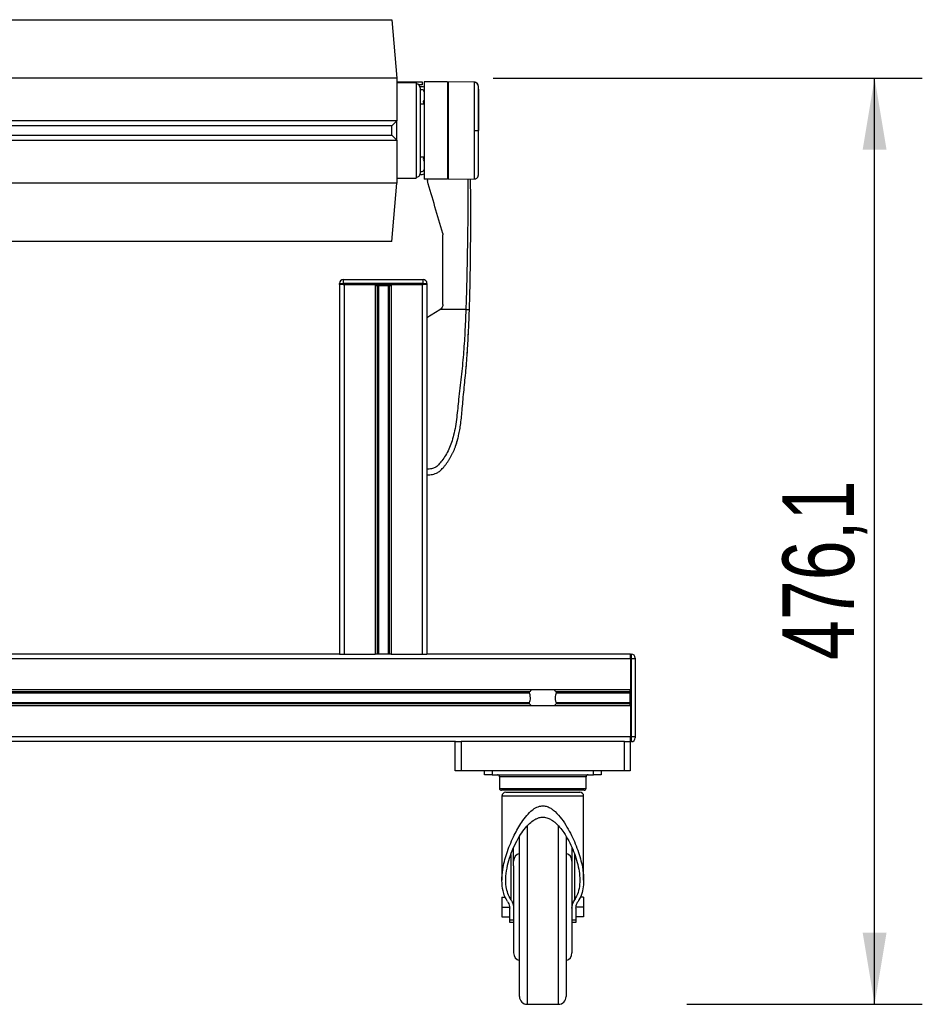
# Model space of a CAD drawing. Header units: millimetres. Extents: x 0 to 420, y 0 to 297.
# Tile 43 of 44: x 316 to 354, y 196 to 238. Entities that reach past the tile are written whole.
import ezdxf

# ---------------------------------------------------------------- set-up
doc = ezdxf.new("R2010")
doc.units = ezdxf.units.MM
doc.layers.add('QUOTE', color=174, linetype='Continuous')
doc.styles.add('SLDTEXTSTYLE3', font='TXT', dxfattribs={"width": 0.75})
doc.dimstyles.new('SLDDIMSTYLE0', dxfattribs={"dimtxt": 3, "dimasz": 3, "dimexe": 0, "dimexo": 0.0625, "dimgap": 0.75, "dimtad": 1, "dimlfac": 12.24566, "dimrnd": 1e-09, "dimzin": 12, "dimdsep": 46, "dimtxsty": 'SLDTEXTSTYLE3', "dimsah": 1, "dimcen": 0.09, "dimadec": 0, "dimazin": 3, "dimtfac": 1, "dimtdec": 3, "dimtofl": 0, "dimtmove": 0, "dimatfit": 3, "dimfxl": 0, "dimfrac": 2, "dimtolj": 1, "dimtzin": 12, "dimarcsym": 0})

# ---------------------------------------------------------------- blocks, each defined once
blk = doc.blocks.new('_D_1')
at = {"layer": 'QUOTE'}
for p, q in [((335.886, 235.215), (353.892, 235.215)), ((351.892, 196.336), (351.892, 235.215)), ((344.007, 196.336), (353.892, 196.336))]:
    blk.add_line(p, q, dxfattribs=at)
for points in [[(351.892, 235.215), (351.392, 232.215), (352.392, 232.215)], [(351.892, 196.336), (352.392, 199.336), (351.392, 199.336)]]:
    blk.add_solid(points, dxfattribs=at)
at = {"layer": 'QUOTE', "insert": (348.025, 210.788), "char_height": 3, "attachment_point": 1, "rotation": 90, "style": 'SLDTEXTSTYLE3'}
blk.add_mtext('476,1', dxfattribs=at)

msp = doc.modelspace()

# ---------------------------------------------------------------- linework, layer by layer
at = {"color": 7, "linetype": 'Continuous', "lineweight": 25}
for p, q in [((291.22824, 237.66446), (331.63037, 237.66446)), ((331.63037, 237.66446), (331.8447, 235.21462)), ((331.8447, 235.21462), (291.01391, 235.21462)), ((331.8447, 235.21462), (331.8447, 233.41806)), ((331.8447, 235.05129), (332.49799, 235.05129)), ((332.66132, 235.01046), (331.8447, 235.0136)), ((332.49799, 235.05129), (332.9063, 235.05129)), ((332.49799, 235.01109), (332.49799, 235.05129)), ((332.66132, 235.01046), (332.66132, 231.00905)), ((332.9063, 234.9288), (332.76934, 234.9288)), ((332.9063, 234.84714), (332.81945, 234.84714)), ((332.82464, 234.80631), (332.82464, 233.00975)), ((332.9063, 235.05129), (332.9063, 234.9288)), ((333.9679, 235.05129), (332.98796, 235.05129)), ((332.98796, 235.05129), (332.98796, 230.96821)), ((333.9679, 235.05129), (333.9679, 230.96821)), ((334.00873, 235.01118), (333.9679, 235.01046)), ((335.10236, 235.04139), (334.00873, 235.05094)), ((334.00873, 230.96857), (334.00873, 235.05094)), ((332.9063, 234.72465), (332.82464, 234.72465)), ((332.98796, 234.11219), (332.82464, 234.11219)), ((331.8447, 233.41806), (291.01391, 233.41806)), ((331.63037, 233.20373), (291.22824, 233.20373)), ((331.63037, 233.20373), (331.8447, 233.41806)), ((331.63037, 232.81578), (331.63037, 233.20373)), ((331.8447, 232.60145), (331.8447, 233.41806)), ((291.22824, 232.81578), (331.63037, 232.81578)), ((331.63037, 232.81578), (331.8447, 232.60145)), ((332.82464, 233.00975), (332.82464, 231.2132)), ((335.26325, 233.00975), (335.27449, 233.00975)), ((291.01391, 232.60145), (331.8447, 232.60145)), ((331.8447, 232.60145), (331.8447, 230.80489)), ((332.82464, 231.90732), (332.98796, 231.90732)), ((332.81945, 231.17237), (332.9063, 231.17237)), ((332.82464, 231.29486), (332.9063, 231.29486)), ((331.8447, 230.80489), (291.01391, 230.80489)), ((331.63037, 228.35504), (331.8447, 230.80489)), ((331.8447, 231.0059), (332.66132, 231.00905)), ((333.9679, 230.96821), (332.98796, 230.96821)), ((333.1187, 230.96821), (333.12661, 230.9125)), ((333.9679, 231.00905), (334.00873, 231.00833)), ((334.00873, 230.96857), (335.10235, 230.97811)), ((335.10235, 230.97811), (335.10236, 230.97811)), ((333.76915, 228.69681), (333.77885, 228.62858)), ((331.63037, 228.35504), (291.22824, 228.35504)), ((329.43568, 226.55032), (329.43568, 226.59115)), ((329.43568, 226.59115), (329.59901, 226.59115)), ((329.43568, 226.55032), (329.43568, 211.03462)), ((329.59901, 226.55032), (329.43568, 226.55032)), ((329.59901, 226.75448), (332.94713, 226.75448)), ((329.59901, 226.75448), (329.59901, 226.59115)), ((329.59901, 226.59115), (329.59901, 226.55032)), ((332.94713, 226.59115), (329.59901, 226.59115)), ((329.59901, 226.55032), (332.94713, 226.55032)), ((329.63984, 226.55032), (329.63984, 211.03462)), ((329.63984, 226.55032), (330.93417, 226.55032)), ((330.93417, 226.55032), (330.93417, 211.03462)), ((331.0227, 226.50949), (331.0227, 211.03462)), ((331.06958, 226.50949), (331.06958, 211.03462)), ((331.13869, 226.50949), (331.16429, 226.50949)), ((331.17065, 226.50949), (331.17065, 226.55032)), ((331.32091, 226.50949), (331.32091, 226.55032)), ((331.32727, 226.50949), (331.33731, 226.50949)), ((331.47656, 226.50949), (331.47656, 211.03462)), ((331.52344, 226.50949), (331.52344, 211.03462)), ((331.61196, 226.55032), (331.61196, 211.03462)), ((331.61196, 226.55032), (332.9063, 226.55032)), ((332.9063, 226.55032), (332.9063, 211.03462)), ((332.94713, 226.59115), (332.94713, 226.75448)), ((332.94713, 226.55032), (332.94713, 226.59115)), ((332.94713, 226.59115), (333.11045, 226.59115)), ((333.11045, 226.55032), (332.94713, 226.55032)), ((333.11045, 226.59115), (333.11045, 226.55032)), ((333.11045, 226.55032), (333.11045, 211.03462)), ((333.11045, 225.17024), (333.65356, 225.49689)), ((333.65356, 225.49689), (333.66013, 225.50084)), ((334.74184, 225.49689), (333.65356, 225.49689)), ((333.11045, 225.17024), (333.11045, 218.80064)), ((334.84366, 224.38328), (334.85282, 224.56296)), ((334.79611, 223.58975), (334.80455, 223.71935)), ((334.8199, 223.96066), (334.82235, 223.99193)), ((334.31803, 219.79295), (334.41485, 220.11705)), ((341.64409, 210.83047), (281.21452, 210.83047)), ((329.43568, 211.03462), (293.42292, 211.03462)), ((329.43568, 211.03462), (329.63984, 211.03462)), ((329.63984, 211.03462), (330.93417, 211.03462)), ((331.61196, 211.03462), (330.93417, 211.03462)), ((331.61196, 211.03462), (332.9063, 211.03462)), ((332.9063, 211.03462), (333.11045, 211.03462)), ((341.64409, 211.03462), (333.11045, 211.03462)), ((341.64409, 211.03462), (341.64409, 210.83047)), ((341.64409, 211.03462), (341.68492, 211.03462)), ((341.64409, 210.83047), (341.64409, 211.03462)), ((341.64409, 210.83047), (341.64409, 209.53613)), ((341.64409, 210.83047), (341.64409, 207.564)), ((341.68492, 210.83047), (341.64409, 210.83047)), ((341.68492, 210.83047), (341.68492, 211.03462)), ((341.68492, 207.564), (341.68492, 210.83047)), ((341.84824, 210.83047), (341.68492, 210.83047)), ((341.84824, 210.8713), (341.84824, 210.83047)), ((341.84824, 210.83047), (341.84824, 207.564)), ((341.64409, 209.53613), (281.21452, 209.53613)), ((337.4181, 209.44761), (285.4405, 209.44761)), ((337.41224, 209.40073), (285.44637, 209.40073)), ((341.63184, 209.44761), (338.52054, 209.44761)), ((341.63184, 209.40073), (338.5264, 209.40073)), ((341.64409, 209.52592), (341.63184, 209.52592)), ((341.63184, 209.51998), (341.64409, 209.51998)), ((341.63184, 209.20958), (341.64409, 209.20958)), ((341.63184, 209.16456), (341.63184, 209.19529)), ((341.64409, 208.85834), (281.21452, 208.85834)), ((337.4181, 208.94686), (285.4405, 208.94686)), ((337.41224, 208.99374), (285.44637, 208.99374)), ((341.63184, 208.94686), (338.52054, 208.94686)), ((341.63184, 208.99374), (338.5264, 208.99374)), ((341.64409, 208.85834), (341.64409, 207.564)), ((341.64409, 207.564), (281.21452, 207.564)), ((341.64409, 207.564), (341.64409, 207.35985)), ((341.64409, 207.564), (341.68492, 207.564)), ((341.64409, 207.35985), (341.64409, 207.564)), ((341.84824, 207.564), (341.68492, 207.564)), ((341.68492, 207.35985), (341.68492, 207.564)), ((341.84824, 207.564), (341.84824, 207.52317)), ((334.30206, 207.35985), (288.55655, 207.35985)), ((334.29863, 206.13493), (334.29863, 207.35985)), ((334.30206, 207.35985), (334.54362, 207.35985)), ((334.54362, 207.35985), (334.54362, 206.13493)), ((341.39502, 207.35985), (334.54362, 207.35985)), ((341.39502, 206.13493), (341.39502, 207.35985)), ((341.39502, 207.35985), (341.63658, 207.35985)), ((341.64409, 207.35985), (341.63658, 207.35985)), ((341.64001, 207.35985), (341.64001, 206.13493)), ((341.68492, 207.35985), (341.64409, 207.35985)), ((334.54362, 206.13493), (334.29863, 206.13493)), ((341.39502, 206.13493), (334.54362, 206.13493)), ((335.51947, 205.9716), (335.51947, 206.13493)), ((335.84612, 205.9716), (335.51947, 205.9716)), ((335.84612, 206.13493), (335.84612, 205.9716)), ((335.84612, 205.9716), (340.09252, 205.9716)), ((336.15235, 205.88994), (336.15235, 205.39997)), ((339.78629, 205.88994), (336.15235, 205.88994)), ((339.78629, 205.39997), (339.78629, 205.88994)), ((340.09252, 205.9716), (340.09252, 206.13493)), ((340.41917, 205.9716), (340.09252, 205.9716)), ((340.41917, 206.13493), (340.41917, 205.9716)), ((341.64001, 206.13493), (341.39502, 206.13493)), ((336.15235, 205.39997), (339.78629, 205.39997)), ((339.70463, 205.31831), (336.23401, 205.31831)), ((336.25443, 205.07333), (336.25443, 201.54716)), ((339.68421, 205.07333), (336.25443, 205.07333)), ((336.41775, 205.23665), (339.52089, 205.23665)), ((339.68421, 201.54756), (339.68421, 205.07333)), ((337.31603, 203.82488), (337.31603, 196.33554)), ((338.62261, 196.33554), (338.62261, 203.83411)), ((336.98938, 196.66218), (336.98938, 203.39137)), ((338.94926, 203.3818), (338.94926, 196.66218)), ((336.63176, 202.62635), (336.63176, 200.72761)), ((336.7444, 202.15492), (336.7444, 202.90442)), ((339.19424, 202.90644), (339.19424, 202.15492)), ((339.30688, 200.72761), (339.30688, 202.61965)), ((336.7444, 202.15492), (336.7444, 200.41861)), ((339.19424, 202.15492), (339.19424, 200.41861)), ((339.68421, 201.54716), (339.68421, 201.54756)), ((336.25443, 200.82692), (336.39852, 200.82692)), ((336.25443, 200.82692), (336.25443, 200.41861)), ((339.68421, 200.82692), (339.53358, 200.82692)), ((339.68421, 200.82692), (339.68421, 200.41861)), ((336.25443, 200.41861), (336.58107, 200.41861)), ((336.25443, 200.41861), (336.25443, 200.01031)), ((336.58107, 199.87516), (336.58107, 200.3706)), ((336.7444, 200.41861), (336.7444, 198.4892)), ((339.19424, 200.41861), (339.19424, 198.4892)), ((339.68421, 200.41861), (339.35757, 200.41861)), ((339.35757, 200.3706), (339.35757, 199.87516)), ((339.68421, 200.41861), (339.68421, 200.01031)), ((336.25443, 200.01031), (336.58107, 200.01031)), ((336.58107, 199.87516), (336.7444, 199.87516)), ((336.58107, 199.76532), (336.58107, 199.87516)), ((336.7444, 199.76532), (336.58107, 199.76532)), ((339.19424, 199.87516), (339.35757, 199.87516)), ((339.35757, 199.76532), (339.19424, 199.76532)), ((339.68421, 200.01031), (339.35757, 200.01031)), ((339.35757, 199.87516), (339.35757, 199.76532)), ((337.31603, 196.33554), (338.62261, 196.33554))]:
    msp.add_line(p, q, dxfattribs=at)
at = {"color": 7, "linetype": 'Continuous', "lineweight": 25, "flags": 128}
for points in [[(335.10227, 233.0097), (335.13181, 233.00971), (335.16032, 233.00972), (335.18687, 233.00973), (335.21058, 233.00974), (335.23066, 233.00974), (335.24646, 233.00975), (335.25744, 233.00975), (335.26325, 233.00975)], [(334.84443, 224.38331), (334.84443, 224.38331), (334.84444, 224.38329)], [(334.84444, 224.38328), (334.84443, 224.38329), (334.84443, 224.38329)]]:
    msp.add_lwpolyline(points, dxfattribs=at)
at = {"color": 7, "linetype": 'Continuous', "lineweight": 25}
for centre, radius, start, end in [((332.66132, 234.80631), 0.16332, 0, 90), ((332.9063, 234.64299), 0.20415, 66.421822, 90), ((335.10114, 234.86999), 0.16311, 6.179486, 89.585698), ((332.9063, 234.64299), 0.08166, 0, 90), ((333.04921, 234.21018), 0.10208, 126.869898, 233.130102), ((333.04921, 231.80933), 0.10208, 126.869898, 233.130102), ((332.66132, 231.2132), 0.16332, 270, 0), ((332.9063, 231.37652), 0.08166, 270, 0), ((332.9063, 231.37652), 0.20415, 270, 293.578178), ((329.59901, 226.59115), 0.16332, 90, 180), ((332.94713, 226.59115), 0.16332, 0, 90), ((341.68492, 210.8713), 0.16332, 0, 90), ((337.96932, 209.02575), 0.69412, 132.667925, 142.572122), ((337.96932, 209.02575), 0.69412, 37.427878, 47.332075), ((337.96932, 209.36872), 0.69412, 217.427878, 227.332075), ((337.96932, 209.36872), 0.69412, 312.667925, 322.572122), ((341.68492, 207.52317), 0.16332, 270, 0), ((336.07069, 205.88994), 0.08166, 0, 90), ((339.86795, 205.88994), 0.08166, 90, 180), ((336.23401, 205.39997), 0.08166, 180, 270), ((336.41775, 205.07333), 0.16332, 90, 180), ((339.52089, 205.07333), 0.16332, 0, 90), ((339.70463, 205.39997), 0.08166, 270, 0), ((337.07104, 202.34803), 0.32665, 104.477512, 180), ((338.8676, 202.34803), 0.32665, 0, 75.522488), ((337.07104, 198.4892), 0.32665, 180, 255.522488), ((338.8676, 198.4892), 0.32665, 284.477512, 0), ((337.31603, 196.66218), 0.32665, 180, 270), ((338.62261, 196.66218), 0.32665, 270, 0)]:
    msp.add_arc(centre, radius, start, end, dxfattribs=at)
for points, knots in [([(335.10227, 233.0097), (335.10229, 233.1223), (335.10233, 233.35075), (335.10234, 233.6823), (335.10225, 233.9977), (335.1023, 234.28233), (335.10233, 234.53332), (335.10221, 234.73877), (335.10235, 234.89761), (335.1023, 234.99549), (335.10228, 235.0409), (335.1023, 235.03671), (335.1023, 235.03538)], [0, 0, 0, 0, 0.1058464, 0.21476226, 0.32060969, 0.42952668, 0.53537443, 0.64429166, 0.75014055, 0.85905906, 0.95517315, 1, 1, 1, 1]), ([(335.26372, 234.88984), (335.26362, 234.89126), (335.26317, 234.89788), (335.25934, 234.92253), (335.24387, 234.96385), (335.20526, 235.00801), (335.15494, 235.0366), (335.11908, 235.03874), (335.10287, 235.03971)], [0, 0, 0, 0, 0.01847736, 0.08582144, 0.30546512, 0.55831355, 0.80021053, 1, 1, 1, 1]), ([(335.27449, 234.75369), (335.27308, 234.77761), (335.27026, 234.82552), (335.26549, 234.87328), (335.26309, 234.89719)], [0, 0, 0, 0, 0.49937363, 1, 1, 1, 1]), ([(335.26329, 234.8898), (335.26328, 234.89106), (335.26326, 234.89503), (335.26329, 234.85352), (335.26328, 234.76215), (335.26321, 234.61626), (335.26329, 234.42454), (335.26329, 234.19331), (335.26326, 233.92786), (335.26334, 233.63686), (335.26324, 233.32773), (335.26325, 233.11575), (335.26325, 233.00975)], [0, 0, 0, 0, 0.04519697, 0.14229069, 0.24951199, 0.35673221, 0.46395128, 0.57117195, 0.6783794, 0.78558802, 0.8927954, 1, 1, 1, 1]), ([(335.27449, 234.74429), (335.27449, 234.74584), (335.27449, 234.75025), (335.27449, 234.67602), (335.27449, 234.52712), (335.27449, 234.31187), (335.27449, 234.03896), (335.27449, 233.7222), (335.27449, 233.37405), (335.27449, 233.13109), (335.27449, 233.00975)], [0, 0, 0, 0, 0.07182898, 0.20468157, 0.3367394, 0.46949014, 0.60201668, 0.73437542, 0.8673414, 1, 1, 1, 1]), ([(335.1023, 230.98382), (335.1023, 230.98253), (335.10228, 230.97824), (335.10229, 231.02278), (335.10235, 231.1206), (335.10221, 231.27729), (335.10233, 231.48396), (335.1023, 231.7321), (335.10225, 232.01887), (335.10234, 232.33105), (335.10233, 232.66541), (335.10229, 232.89385), (335.10227, 233.0097)], [0, 0, 0, 0, 0.04254763, 0.14094275, 0.24679549, 0.35571793, 0.46156949, 0.57049069, 0.67634193, 0.78526289, 0.8910974, 1, 1, 1, 1]), ([(335.26325, 233.00975), (335.26325, 232.90376), (335.26324, 232.69177), (335.26334, 232.38265), (335.26326, 232.09165), (335.26329, 231.8262), (335.26329, 231.59497), (335.26321, 231.40325), (335.26328, 231.25735), (335.26329, 231.16604), (335.26326, 231.12465), (335.26328, 231.12848), (335.26329, 231.12966)], [0, 0, 0, 0, 0.10740972, 0.21482222, 0.32223596, 0.42964854, 0.53707435, 0.64449857, 0.75192392, 0.85935037, 0.95662987, 1, 1, 1, 1]), ([(335.27449, 231.27522), (335.27449, 231.27367), (335.27449, 231.26926), (335.27449, 231.34349), (335.27449, 231.49239), (335.27449, 231.70764), (335.27449, 231.98054), (335.27449, 232.29731), (335.27449, 232.64545), (335.27449, 232.88841), (335.27449, 233.00975)], [0, 0, 0, 0, 0.07180829, 0.20466384, 0.33672462, 0.46947832, 0.6020078, 0.7343695, 0.86733844, 1, 1, 1, 1]), ([(335.10308, 230.97926), (335.12189, 230.98095), (335.15695, 230.98409), (335.19962, 231.00909), (335.22896, 231.03787), (335.24726, 231.06688), (335.25738, 231.09278), (335.26218, 231.11342), (335.26331, 231.12505), (335.26375, 231.12965)], [0, 0, 0, 0, 0.23161094, 0.43175805, 0.59816768, 0.7386349, 0.85377264, 0.94214638, 1, 1, 1, 1]), ([(335.26309, 231.12231), (335.26549, 231.14622), (335.27026, 231.19399), (335.27308, 231.24189), (335.27449, 231.26582)], [0, 0, 0, 0, 0.50056851, 1, 1, 1, 1]), ([(333.76915, 228.69681), (333.66136, 229.0685), (333.44561, 229.81248), (333.233, 230.54563), (333.12661, 230.9125)], [0, 0, 0, 0, 0.499596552, 1, 1, 1, 1]), ([(334.82491, 230.97569), (334.82643, 230.89256), (334.8342, 230.46752), (334.82482, 229.70004), (334.81337, 228.66204), (334.79603, 227.61389), (334.77441, 226.55734), (334.75269, 225.8503), (334.74184, 225.49689)], [0, 0, 0, 0, 0.04641278, 0.23730468, 0.42825619, 0.61903258, 0.80957408, 1, 1, 1, 1]), ([(334.89084, 225.49147), (334.89811, 225.73106), (334.91296, 226.22071), (334.9277, 226.965), (334.93823, 227.71598), (334.94379, 228.36827), (334.94661, 228.92371), (334.94773, 229.36712), (334.94798, 229.80764), (334.94709, 230.26295), (334.94316, 230.63762), (334.93857, 230.88309), (334.93677, 230.95642), (334.93627, 230.97667)], [0, 0, 0, 0, 0.12877829, 0.26319364, 0.40094196, 0.53511692, 0.61863571, 0.70566233, 0.77953251, 0.8627463, 0.95902403, 0.98868437, 1, 1, 1, 1]), ([(333.77885, 225.71078), (333.77885, 225.9543), (333.77885, 226.44189), (333.77885, 227.17273), (333.77885, 227.90281), (333.77885, 228.38651), (333.77885, 228.62858)], [0, 0, 0, 0, 0.24865667, 0.49787981, 0.74870525, 1, 1, 1, 1]), ([(330.94093, 226.50949), (330.95328, 226.50949), (330.98726, 226.50949), (331.06909, 226.50949), (331.13588, 226.50949), (331.17065, 226.50949)], [0, 0, 0, 0, 0.21495108, 0.59130193, 1, 1, 1, 1]), ([(331.17065, 226.50949), (331.19879, 226.50949), (331.24898, 226.50949), (331.29895, 226.50949), (331.32091, 226.50949)], [0, 0, 0, 0, 0.560608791, 1, 1, 1, 1]), ([(331.32091, 226.50949), (331.36251, 226.50949), (331.44241, 226.50949), (331.53542, 226.50949), (331.59721, 226.50949), (331.61491, 226.50949), (331.62403, 226.50949)], [0, 0, 0, 0, 0.29393521, 0.56456169, 0.77573173, 1, 1, 1, 1]), ([(333.77885, 225.71078), (333.77611, 225.68345), (333.77062, 225.62879), (333.72874, 225.55273), (333.68349, 225.51851), (333.66013, 225.50084)], [0, 0, 0, 0, 0.326000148, 0.651982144, 1, 1, 1, 1]), ([(334.74184, 225.49689), (334.72911, 225.17196), (334.70444, 224.54254), (334.63976, 223.60031), (334.54867, 222.66904), (334.45526, 221.91742), (334.39905, 221.35197), (334.36027, 220.97295), (334.30745, 220.59842), (334.23619, 220.2432), (334.14521, 219.92166), (334.03188, 219.63564), (333.89581, 219.37631), (333.7455, 219.15836), (333.61769, 219.00487), (333.52287, 218.91405), (333.45409, 218.86496), (333.38006, 218.83306), (333.26588, 218.8037), (333.17403, 218.80189), (333.11045, 218.80064)], [0, 0, 0, 0, 0.1345803, 0.26068914, 0.39082578, 0.52181644, 0.5741497, 0.62601194, 0.67949707, 0.73064361, 0.77586761, 0.81764306, 0.85781887, 0.89689395, 0.92715545, 0.94043218, 0.95125664, 0.96201285, 0.97370949, 1, 1, 1, 1]), ([(333.11045, 218.55565), (333.18598, 218.55878), (333.34447, 218.56533), (333.54509, 218.63928), (333.69904, 218.75897), (333.79824, 218.87014), (333.86969, 218.9571), (333.90239, 218.99966), (333.93511, 219.04304), (333.98125, 219.10725), (334.04475, 219.20441), (334.10438, 219.30505), (334.16011, 219.4092), (334.21194, 219.51683), (334.25988, 219.62796), (334.304, 219.74254), (334.34879, 219.87353), (334.39546, 220.0313), (334.44338, 220.22666), (334.48847, 220.45712), (334.52854, 220.72324), (334.56293, 221.02509), (334.59323, 221.36201), (334.62405, 221.73518), (334.66332, 222.12891), (334.70538, 222.53429), (334.74444, 222.94156), (334.77918, 223.35506), (334.80893, 223.76967), (334.83358, 224.17384), (334.85328, 224.55229), (334.86799, 224.87901), (334.87854, 225.14337), (334.88566, 225.33783), (334.88936, 225.44752), (334.89084, 225.49147)], [0, 0, 0, 0, 0.02986047, 0.06266095, 0.08242073, 0.10650547, 0.12143626, 0.12695657, 0.12773589, 0.14293112, 0.15821723, 0.17362228, 0.18917505, 0.20490438, 0.2208385, 0.23700443, 0.25342734, 0.27554603, 0.30200675, 0.3328988, 0.36832022, 0.40833927, 0.45294647, 0.50201235, 0.55632687, 0.60932845, 0.66308947, 0.71802302, 0.77332566, 0.82736973, 0.87805173, 0.92309599, 0.95662599, 0.98261795, 1, 1, 1, 1]), ([(334.74184, 225.49689), (334.76107, 225.49624), (334.80092, 225.49489), (334.85066, 225.49313), (334.88459, 225.49185), (334.8888, 225.4916), (334.89084, 225.49147)], [0, 0, 0, 0, 0.241201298, 0.5, 0.758798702, 1, 1, 1, 1]), ([(334.74839, 222.99843), (334.75157, 223.03423), (334.76021, 223.13131), (334.76759, 223.22306), (334.77225, 223.28098)], [0, 0, 0, 0, 0.36882531, 1, 1, 1, 1]), ([(334.11578, 219.32747), (334.11578, 219.32747), (334.11575, 219.32747), (334.11576, 219.32748), (334.11578, 219.32748), (334.11579, 219.32748)], [0, 0, 0, 0, 0.05646486, 0.55100991, 1, 1, 1, 1]), ([(333.11045, 218.80064), (333.11045, 218.76849), (333.11045, 218.70421), (333.11045, 218.62329), (333.11045, 218.56674), (333.11045, 218.5594), (333.11045, 218.55572)], [0, 0, 0, 0, 0.24994591, 0.49973814, 0.74942403, 1, 1, 1, 1]), ([(337.41224, 209.40073), (337.41197, 209.4015), (337.41039, 209.40607), (337.4088, 209.41512), (337.40942, 209.42729), (337.41229, 209.43799), (337.41565, 209.44432), (337.41782, 209.44723), (337.4181, 209.44761)], [0, 0, 0, 0, 0.05085477, 0.30302868, 0.52406563, 0.73655909, 0.96531074, 1, 1, 1, 1]), ([(337.41224, 208.99374), (337.42215, 209.02399), (337.44295, 209.08744), (337.45568, 209.20474), (337.44115, 209.31461), (337.42008, 209.37739), (337.41224, 209.40073)], [0, 0, 0, 0, 0.23848242, 0.50021329, 0.81420285, 1, 1, 1, 1]), ([(338.5264, 209.40073), (338.51648, 209.37048), (338.49569, 209.30703), (338.48295, 209.18973), (338.49748, 209.07986), (338.51856, 209.01708), (338.5264, 208.99374)], [0, 0, 0, 0, 0.23848242, 0.50021329, 0.81420285, 1, 1, 1, 1]), ([(338.52054, 209.44761), (338.52117, 209.44672), (338.52385, 209.44302), (338.52762, 209.43477), (338.52982, 209.4224), (338.52931, 209.41038), (338.52733, 209.40382), (338.5264, 209.40073)], [0, 0, 0, 0, 0.07866572, 0.32957984, 0.58180241, 0.80288201, 1, 1, 1, 1]), ([(341.63184, 209.20958), (341.63184, 209.2747), (341.63184, 209.39186), (341.63184, 209.48058), (341.63184, 209.51998)], [0, 0, 0, 0, 0.55587875, 1, 1, 1, 1]), ([(341.63184, 208.85834), (341.63184, 208.86083), (341.63184, 208.87399), (341.63184, 208.92138), (341.63184, 208.99961), (341.63184, 209.09894), (341.63184, 209.1715), (341.63184, 209.20958)], [0, 0, 0, 0, 0.04803151, 0.25369748, 0.47859598, 0.72630632, 1, 1, 1, 1]), ([(337.4181, 208.94686), (337.41746, 208.94775), (337.41479, 208.95145), (337.41102, 208.95971), (337.40882, 208.97207), (337.40933, 208.98409), (337.41131, 208.99065), (337.41224, 208.99374)], [0, 0, 0, 0, 0.07866572, 0.32957984, 0.58180241, 0.80288201, 1, 1, 1, 1]), ([(338.5264, 208.99374), (338.52667, 208.99298), (338.52825, 208.9884), (338.52984, 208.97935), (338.52922, 208.96718), (338.52635, 208.95648), (338.52299, 208.95015), (338.52082, 208.94725), (338.52054, 208.94686)], [0, 0, 0, 0, 0.050854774, 0.303028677, 0.524065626, 0.736559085, 0.965310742, 1, 1, 1, 1]), ([(336.49096, 200.65264), (336.45053, 200.72244), (336.36897, 200.86325), (336.28036, 201.15237), (336.24002, 201.52649), (336.27585, 201.94247), (336.35429, 202.32575), (336.45345, 202.66873), (336.58068, 203.01814), (336.76627, 203.43897), (336.98174, 203.8357), (337.23351, 204.19421), (337.43796, 204.4216), (337.65664, 204.5875), (337.86457, 204.66888), (338.067, 204.66586), (338.22872, 204.6093), (338.36733, 204.52426), (338.55361, 204.36977), (338.76663, 204.11723), (338.98763, 203.7768), (339.17606, 203.42615), (339.33601, 203.07141), (339.4708, 202.7136), (339.59341, 202.30094), (339.66512, 201.92558), (339.68795, 201.59143), (339.67922, 201.31402), (339.62602, 201.01701), (339.53445, 200.79041), (339.46135, 200.67435), (339.44768, 200.65264)], [0, 0, 0, 0, 0.0304327, 0.06138673, 0.1143968, 0.16887471, 0.20679118, 0.24471541, 0.28370784, 0.3227007, 0.38429639, 0.41623825, 0.4487043, 0.47050785, 0.49253485, 0.50870649, 0.52482177, 0.53909065, 0.55372437, 0.59250254, 0.63235382, 0.67118266, 0.71002009, 0.74994144, 0.78985817, 0.84796805, 0.87771733, 0.90745905, 0.94841614, 0.99034887, 1, 1, 1, 1]), ([(336.63176, 200.72761), (336.5858, 200.8121), (336.49383, 200.98119), (336.41993, 201.30873), (336.40887, 201.70506), (336.48033, 202.14736), (336.6043, 202.57795), (336.76955, 202.98808), (336.96512, 203.35559), (337.17662, 203.67595), (337.3841, 203.91296), (337.57581, 204.06604), (337.72737, 204.14382), (337.86971, 204.1888), (338.04162, 204.19598), (338.212, 204.1464), (338.35359, 204.06858), (338.51035, 203.94987), (338.67951, 203.77575), (338.87456, 203.51249), (339.06199, 203.20078), (339.23016, 202.84392), (339.36533, 202.47632), (339.46638, 202.10389), (339.52297, 201.72995), (339.52323, 201.37028), (339.46584, 201.02922), (339.35983, 200.82807), (339.30688, 200.72761)], [0, 0, 0, 0, 0.04079161, 0.08163803, 0.14203834, 0.20253076, 0.25452668, 0.30668242, 0.35864926, 0.39656774, 0.43437125, 0.46093598, 0.47441369, 0.4878568, 0.50729883, 0.52670334, 0.54238445, 0.55810412, 0.589331, 0.62064594, 0.66607835, 0.71167028, 0.75716562, 0.80594516, 0.85485845, 0.90353754, 0.95181841, 1, 1, 1, 1]), ([(336.49096, 200.65264), (336.5272, 200.58306), (336.57607, 200.48924), (336.58004, 200.39497), (336.58107, 200.3706)], [0, 0, 0, 0, 0.74157058, 1, 1, 1, 1]), ([(336.63176, 200.72761), (336.65598, 200.6847), (336.705, 200.59787), (336.73876, 200.47702), (336.74275, 200.40167), (336.7444, 200.3706)], [0, 0, 0, 0, 0.36467181, 0.73799861, 1, 1, 1, 1]), ([(339.19424, 200.3706), (339.19732, 200.41396), (339.20353, 200.50167), (339.24546, 200.62239), (339.28893, 200.69686), (339.30688, 200.72761)], [0, 0, 0, 0, 0.364618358, 0.737679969, 1, 1, 1, 1]), ([(339.35757, 200.3706), (339.36601, 200.44138), (339.37741, 200.5369), (339.43322, 200.62882), (339.44768, 200.65264)], [0, 0, 0, 0, 0.740946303, 1, 1, 1, 1])]:
    msp.add_open_spline(points, degree=3, knots=knots, dxfattribs=at)

# ---------------------------------------------------------------- dimensions: what is measured, and where the dimension line sits
at = {"layer": 'QUOTE'}
dim = msp.add_linear_dim(base=(351.8922, 235.21462), p1=(342.00708, 196.33554), p2=(333.88624, 235.21462), angle=90, dimstyle='SLDDIMSTYLE0', dxfattribs=at)
dim.commit()
dim.dimension.update_dxf_attribs({"geometry": '_D_1', "text_midpoint": (351.8922, 215.77508), "dimtype": 160})

doc.saveas('drawing.dxf')
